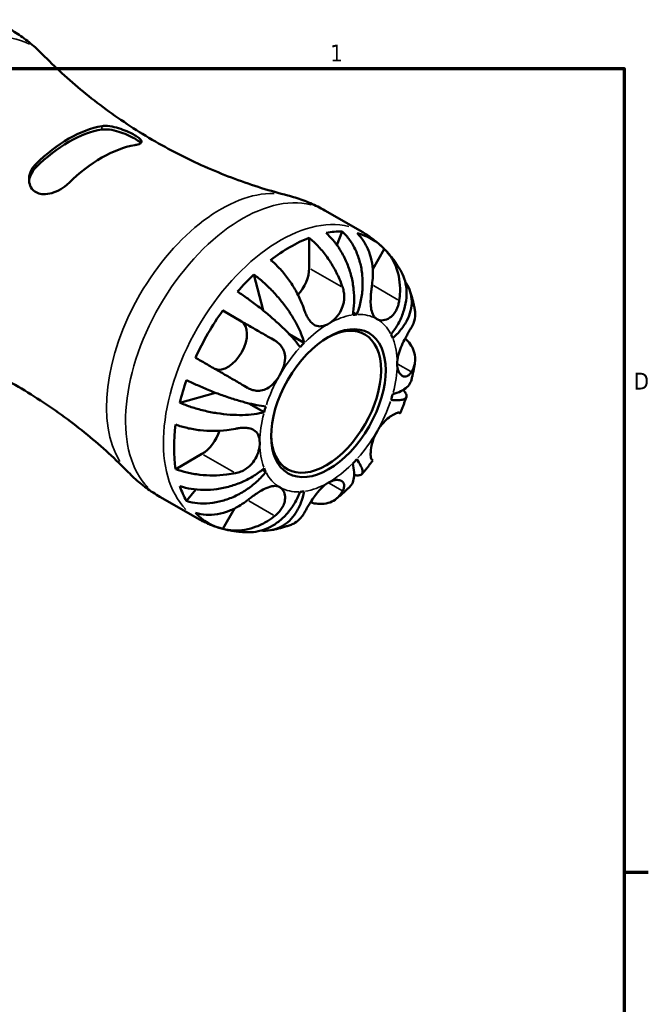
# Model space of a CAD drawing. Header units: inches. Extents: x 0.1 to 37.5, y -5 to 21.4.
# Tile 10 of 10: x 30.1 to 33.6, y 15.8 to 21.3. Entities that reach past the tile are written whole.
import ezdxf

# ---------------------------------------------------------------- set-up
doc = ezdxf.new("R2010")
doc.units = ezdxf.units.IN
doc.header["$MEASUREMENT"] = 0
for name, color, linetype, lineweight in [('Border (ANSI)', 7, 'Continuous', 70), ('Visible (ANSI)', 7, 'Continuous', 50), ('Visible Narrow (ANSI)', 7, 'Continuous', 35)]:
    doc.layers.add(name, color=color, linetype=linetype, lineweight=lineweight)
doc.styles.add('Note Text (ANSI)', font='tahoma.ttf')

# ---------------------------------------------------------------- blocks, each defined once
blk = doc.blocks.new('Borders Default Border')
at = {"layer": 'Border (ANSI)'}
blk.add_line((33.5, 16.5), (33.6345, 16.5), dxfattribs=at)
at = {"layer": 'Border (ANSI)', "flags": 128}
blk.add_lwpolyline([(0.5, 1), (0.5, 21), (33.5, 21), (33.5, 1), (0.5, 1)], dxfattribs=at)
at = {"layer": 'Border (ANSI)', "color": 5, "true_color": 0x0000ff, "char_height": 0.0945, "attachment_point": 7, "style": 'Note Text (ANSI)'}
for s, insert in [('1', (31.8537, 21.04)), ('D', (33.5526, 19.2028))]:
    blk.add_mtext(s, dxfattribs=dict(at, insert=insert))

msp = doc.modelspace()

# ---------------------------------------------------------------- linework, layer by layer
at = {"layer": 'Visible (ANSI)'}
for p, q in [((31.8239, 20.2054), (32.0359, 20.0834)), ((31.8911, 20.0122), (31.9211, 20.0885)), ((31.736, 19.8821), (31.736, 20.0523)), ((32.0915, 19.877), (32.1567, 19.9898)), ((31.4775, 19.647), (31.4261, 19.847)), ((31.3563, 19.5848), (31.2522, 19.6453)), ((32.0023, 19.6229), (31.982, 19.6345)), ((31.7081, 19.4644), (31.6243, 19.5126)), ((31.0118, 19.1294), (31.2118, 19.1848)), ((31.4841, 19.0763), (31.3987, 19.1254)), ((30.9886, 18.7578), (31.1358, 18.8426)), ((31.4935, 18.7416), (31.4732, 18.7533)), ((31.0495, 18.5788), (31.1008, 18.6433)), ((30.9007, 18.6022), (31.1127, 18.4802)), ((31.2522, 18.4231), (31.3179, 18.537))]:
    msp.add_line(p, q, dxfattribs=at)
for centre, major_axis, start_param, end_param in [((30.3904, 19.9636), (0.3932, 0.6829), 0.445837, 1.121092), ((30.3904, 19.9636), (0.3823, 0.6638), 0.435762, 1.131166), ((30.5749, 19.8573), (-0.3932, -0.6829), 3.587429, 4.262685), ((31.6282, 19.2507), (0.4578, 0.7949), 0.31486, 0.466671), ((31.6282, 19.2507), (0.4578, 0.7949), 6.114249, 6.448254), ((31.6282, 19.2507), (0.4578, 0.7949), 0.616462, 0.950467), ((31.6282, 19.82), (0.0761, 0.1321), 4.357042, 5.495853), ((31.6282, 19.2507), (0.4578, 0.7949), 1.100258, 1.252069), ((31.6282, 19.2507), (0.4578, 0.7949), 1.40186, 1.735865), ((31.2801, 19.4528), (-0.0761, -0.1321), 0.063826, 3.139659), ((31.8308, 19.1341), (0.2171, 0.377), 2.375222, 7.049556), ((31.8438, 19.1266), (0.2714, 0.4712), 0.35876, 0.422771), ((31.8438, 19.1266), (-0.2714, -0.4712), 4.285751, 4.349762), ((31.8438, 19.1266), (0.2714, 0.4712), 5.856547, 5.920558), ((31.6282, 19.2507), (0.4578, 0.7949), 1.885656, 2.037467), ((31.8438, 19.1266), (0.2714, 0.4712), 5.071149, 5.13516), ((31.8438, 19.1266), (-0.2714, -0.4712), 5.071149, 5.13516), ((31.6282, 19.2507), (0.4578, 0.7949), 2.187258, 2.521264), ((31.1358, 18.9672), (0.0761, 0.1321), 3.925057, 5.071107), ((31.8438, 19.1266), (0.2714, 0.4712), 4.285751, 4.349762), ((31.8438, 19.1266), (-0.2714, -0.4712), 5.856547, 5.920558), ((31.6282, 19.2507), (-0.4578, -0.7949), 5.812647, 5.964458), ((31.8438, 19.1266), (-0.2714, -0.4712), 0.35876, 0.422771), ((31.6282, 19.2507), (-0.4578, -0.7949), 6.114249, 6.448254)]:
    msp.add_ellipse(centre, major_axis=major_axis, ratio=0.578093, start_param=start_param, end_param=end_param, dxfattribs=at)
msp.add_ellipse((31.8438, 19.1266), major_axis=(0.2263, 0.393), ratio=0.578093, dxfattribs=at)
for points, knots in [([(30.2419, 21.0812), (30.2317, 21.0916), (30.2212, 21.1018), (30.1994, 21.1218), (30.1881, 21.1316), (30.165, 21.1506), (30.1531, 21.1599), (30.1287, 21.1778), (30.1162, 21.1864), (30.0908, 21.203), (30.0778, 21.211), (30.0646, 21.2186)], [5.3390083, 5.3390083, 5.3390083, 5.3390083, 5.3711508, 5.3711508, 5.4032933, 5.4032933, 5.4354358, 5.4354358, 5.4675783, 5.4675783, 5.4997209, 5.4997209, 5.4997209, 5.4997209]), ([(30.2419, 21.0812), (30.3119, 21.0097), (30.3886, 20.939), (30.5534, 20.8035), (30.6415, 20.7386), (30.8261, 20.6182), (30.9225, 20.5627), (31.1192, 20.4635), (31.2196, 20.4198), (31.4195, 20.3453), (31.5191, 20.3145), (31.6161, 20.2898)], [5.3390083, 5.3390083, 5.3390083, 5.3390083, 5.4032933, 5.4032933, 5.4675783, 5.4675783, 5.5318634, 5.5318634, 5.5961484, 5.5961484, 5.6604334, 5.6604334, 5.6604334, 5.6604334]), ([(30.5749, 20.6777), (30.5782, 20.6783), (30.5817, 20.6787), (30.5994, 20.6799), (30.6156, 20.6787), (30.6486, 20.6725), (30.6653, 20.6679), (30.6972, 20.6569), (30.7123, 20.6508), (30.738, 20.6389), (30.7486, 20.6335), (30.7674, 20.6228), (30.7753, 20.6177), (30.789, 20.6072), (30.7938, 20.6021), (30.799, 20.5921), (30.798, 20.5874), (30.7889, 20.5794), (30.7808, 20.576), (30.7664, 20.5727), (30.7631, 20.572), (30.7595, 20.5714)], [-1.191866, -1.191866, -1.191866, -1.191866, -1.15399, -1.15399, -1.007048, -1.007048, -0.872126, -0.872126, -0.748544, -0.748544, -0.648068, -0.648068, -0.548736, -0.548736, -0.428689, -0.428689, -0.282188, -0.282188, -0.134661, -0.134661, -0.094016, -0.094016, -0.094016, -0.094016]), ([(30.5749, 20.6587), (30.5869, 20.6605), (30.602, 20.6605), (30.6349, 20.6562), (30.6528, 20.652), (30.6852, 20.6421), (30.7019, 20.6358), (30.7333, 20.6222), (30.7479, 20.6148), (30.7595, 20.6081), (30.7711, 20.6015), (30.7811, 20.5947), (30.7898, 20.5867), (30.7915, 20.5848), (30.793, 20.583)], [-0.5252779, -0.5252779, -0.5252779, -0.5252779, -0.3880015, -0.3880015, -0.250725, -0.250725, -0.1253625, -0.1253625, 0, 0, 0, 0.1253625, 0.1253625, 0.1663271, 0.1663271, 0.1663271, 0.1663271]), ([(30.3904, 20.3588), (30.3871, 20.3556), (30.3836, 20.3524), (30.3659, 20.3373), (30.3497, 20.3265), (30.3167, 20.3099), (30.3, 20.3038), (30.2681, 20.297), (30.253, 20.2959), (30.2273, 20.2992), (30.2167, 20.3024), (30.1979, 20.3127), (30.19, 20.3195), (30.1763, 20.3376), (30.1715, 20.3492), (30.1663, 20.3769), (30.1673, 20.3932), (30.1764, 20.425), (30.1845, 20.4405), (30.1989, 20.458), (30.2022, 20.4616), (30.2058, 20.4651)], [-1.191866, -1.191866, -1.191866, -1.191866, -1.15399, -1.15399, -1.007048, -1.007048, -0.872126, -0.872126, -0.748544, -0.748544, -0.648068, -0.648068, -0.548736, -0.548736, -0.428689, -0.428689, -0.282188, -0.282188, -0.134661, -0.134661, -0.094016, -0.094016, -0.094016, -0.094016]), ([(30.1681, 20.3696), (30.1692, 20.3809), (30.1721, 20.3928), (30.1837, 20.4196), (30.1938, 20.4342), (30.2058, 20.4461)], [1.3215582, 1.3215582, 1.3215582, 1.3215582, 1.4227763, 1.4227763, 1.5600528, 1.5600528, 1.5600528, 1.5600528]), ([(31.8239, 20.2054), (31.8107, 20.213), (31.7973, 20.2203), (31.7702, 20.2339), (31.7564, 20.2404), (31.7287, 20.2525), (31.7148, 20.2581), (31.6867, 20.2686), (31.6726, 20.2734), (31.6443, 20.2822), (31.6302, 20.2862), (31.6161, 20.2898)], [5.4997209, 5.4997209, 5.4997209, 5.4997209, 5.5318634, 5.5318634, 5.5640059, 5.5640059, 5.5961484, 5.5961484, 5.6282909, 5.6282909, 5.6604334, 5.6604334, 5.6604334, 5.6604334]), ([(31.9795, 19.6207), (31.9837, 19.6418), (31.9867, 19.6659), (31.9885, 19.7152), (31.9875, 19.7405), (31.9824, 19.7868), (31.978, 19.8122), (31.9654, 19.862), (31.9572, 19.8865), (31.9396, 19.9298), (31.9285, 19.9526), (31.9034, 19.9955), (31.8894, 20.0155), (31.8622, 20.0488), (31.8467, 20.0653), (31.8303, 20.0797)], [4.327272, 4.327272, 4.327272, 4.327272, 4.507604, 4.507604, 4.687936, 4.687936, 4.867553, 4.867553, 5.04717, 5.04717, 5.226428, 5.226428, 5.405687, 5.405687, 5.580147, 5.580147, 5.580147, 5.580147]), ([(31.9211, 20.0885), (31.9366, 20.074), (31.9508, 20.0574), (31.9748, 20.0238), (31.9866, 20.0035), (32.0065, 19.9602), (32.0146, 19.9371), (32.0262, 19.8932), (32.0307, 19.8683), (32.0356, 19.8177), (32.0358, 19.792), (32.0329, 19.7449), (32.0295, 19.7192), (32.0184, 19.6689), (32.0108, 19.6445), (32.0023, 19.6229)], [0.183692, 0.183692, 0.183692, 0.183692, 0.358153, 0.358153, 0.537411, 0.537411, 0.71667, 0.71667, 0.896287, 0.896287, 1.075904, 1.075904, 1.256236, 1.256236, 1.436568, 1.436568, 1.436568, 1.436568]), ([(32.0878, 19.7899), (32.0902, 19.806), (32.0917, 19.8228), (32.0929, 19.864), (32.0913, 19.8883), (32.0845, 19.931), (32.0788, 19.9534), (32.0631, 19.9956), (32.053, 20.0153), (32.0317, 20.0481), (32.0188, 20.0642), (32.0042, 20.0783)], [4.9848873, 4.9848873, 4.9848873, 4.9848873, 5.1072541, 5.1072541, 5.2890862, 5.2890862, 5.4684225, 5.4684225, 5.6477588, 5.6477588, 5.8202224, 5.8202224, 5.8202224, 5.8202224]), ([(32.0359, 20.0834), (32.0441, 20.0787), (32.0521, 20.0738), (32.0679, 20.0636), (32.0757, 20.0583), (32.091, 20.0473), (32.0984, 20.0417), (32.1131, 20.03), (32.1202, 20.024), (32.1342, 20.0117), (32.141, 20.0055), (32.1476, 19.999)], [0.7834645, 0.7834645, 0.7834645, 0.7834645, 0.8124895, 0.8124895, 0.8415146, 0.8415146, 0.8705396, 0.8705396, 0.8995647, 0.8995647, 0.9285897, 0.9285897, 0.9285897, 0.9285897]), ([(31.736, 20.0523), (31.7531, 20.0384), (31.7698, 20.0227), (31.7999, 19.9908), (31.816, 19.9717), (31.8461, 19.9309), (31.8601, 19.9092), (31.8837, 19.8681), (31.8955, 19.8449), (31.9124, 19.8054), (31.9185, 19.7894), (31.9237, 19.774)], [0.183706, 0.183706, 0.183706, 0.183706, 0.3561695, 0.3561695, 0.5355059, 0.5355059, 0.7148422, 0.7148422, 0.8966743, 0.8966743, 1.0190411, 1.0190411, 1.0190411, 1.0190411]), ([(32.1567, 19.9898), (32.1713, 19.9757), (32.1842, 19.9596), (32.2055, 19.9268), (32.2156, 19.9071), (32.2313, 19.8649), (32.237, 19.8425), (32.2437, 19.7998), (32.2454, 19.7755), (32.2442, 19.7343), (32.2427, 19.7175), (32.2403, 19.7014)], [0.183706, 0.183706, 0.183706, 0.183706, 0.3561695, 0.3561695, 0.5355059, 0.5355059, 0.7148422, 0.7148422, 0.8966743, 0.8966743, 1.0190411, 1.0190411, 1.0190411, 1.0190411]), ([(32.1639, 19.9826), (32.1704, 19.9757), (32.1768, 19.9687), (32.1891, 19.9544), (32.1951, 19.9471), (32.2066, 19.9324), (32.2122, 19.9249), (32.2229, 19.9098), (32.228, 19.9022), (32.2379, 19.8869), (32.2426, 19.8791), (32.2471, 19.8713)], [0.9528906, 0.9528906, 0.9528906, 0.9528906, 0.9831111, 0.9831111, 1.0133317, 1.0133317, 1.0435522, 1.0435522, 1.0737727, 1.0737727, 1.1039932, 1.1039932, 1.1039932, 1.1039932]), ([(31.7081, 19.6498), (31.7029, 19.6652), (31.6968, 19.6812), (31.6798, 19.7207), (31.6681, 19.744), (31.6445, 19.7851), (31.6305, 19.8067), (31.6004, 19.8475), (31.5843, 19.8666), (31.5541, 19.8985), (31.5375, 19.9142), (31.5204, 19.9282)], [4.9848873, 4.9848873, 4.9848873, 4.9848873, 5.1072541, 5.1072541, 5.2890862, 5.2890862, 5.4684225, 5.4684225, 5.6477588, 5.6477588, 5.8202224, 5.8202224, 5.8202224, 5.8202224]), ([(32.1942, 19.5115), (32.2086, 19.5296), (32.2227, 19.5504), (32.2465, 19.5932), (32.2561, 19.6153), (32.2699, 19.6561), (32.2754, 19.6785), (32.2813, 19.7229), (32.2817, 19.7449), (32.2785, 19.7839), (32.2746, 19.8047), (32.2627, 19.8411), (32.2554, 19.8572), (32.2471, 19.8713)], [4.327274, 4.327274, 4.327274, 4.327274, 4.507606, 4.507606, 4.687938, 4.687938, 4.867555, 4.867555, 5.047172, 5.047172, 5.22643, 5.22643, 5.380658, 5.380658, 5.380658, 5.380658]), ([(31.4261, 19.847), (31.4443, 19.8336), (31.4625, 19.8187), (31.496, 19.789), (31.5143, 19.7714), (31.5495, 19.7344), (31.5664, 19.7149), (31.5958, 19.6784), (31.6111, 19.6579), (31.6388, 19.6168), (31.6513, 19.5961), (31.6718, 19.5587), (31.6817, 19.5385), (31.6977, 19.4995), (31.7039, 19.4807), (31.7081, 19.4644)], [0.183692, 0.183692, 0.183692, 0.183692, 0.358153, 0.358153, 0.537411, 0.537411, 0.71667, 0.71667, 0.896287, 0.896287, 1.075904, 1.075904, 1.256236, 1.256236, 1.436568, 1.436568, 1.436568, 1.436568]), ([(32.2731, 19.807), (32.2752, 19.8041), (32.2772, 19.8011), (32.2883, 19.784), (32.2962, 19.7675), (32.3069, 19.7331), (32.3095, 19.7151), (32.3103, 19.6816), (32.3084, 19.663), (32.2993, 19.6257), (32.2921, 19.6071), (32.2749, 19.5736), (32.2634, 19.5557), (32.2359, 19.5213), (32.2198, 19.5048), (32.2036, 19.4907)], [0.321582, 0.321582, 0.321582, 0.321582, 0.358153, 0.358153, 0.537411, 0.537411, 0.71667, 0.71667, 0.896287, 0.896287, 1.075904, 1.075904, 1.256236, 1.256236, 1.436568, 1.436568, 1.436568, 1.436568]), ([(31.6854, 19.4404), (31.6769, 19.4522), (31.666, 19.466), (31.6407, 19.4953), (31.6264, 19.5108), (31.5979, 19.5398), (31.5812, 19.5561), (31.5457, 19.589), (31.5269, 19.6056), (31.4914, 19.6358), (31.4715, 19.6521), (31.4311, 19.6836), (31.4106, 19.6989), (31.3739, 19.7252), (31.3543, 19.7387), (31.3352, 19.7511)], [4.327272, 4.327272, 4.327272, 4.327272, 4.507604, 4.507604, 4.687936, 4.687936, 4.867553, 4.867553, 5.04717, 5.04717, 5.226428, 5.226428, 5.405687, 5.405687, 5.580147, 5.580147, 5.580147, 5.580147]), ([(31.9237, 19.774), (31.9244, 19.772), (31.925, 19.7699), (31.9283, 19.7589), (31.9302, 19.7496), (31.9322, 19.7323), (31.9325, 19.7244), (31.932, 19.7075), (31.931, 19.6985), (31.9263, 19.6753), (31.9215, 19.6616), (31.9071, 19.6322), (31.8967, 19.6174), (31.8722, 19.5907), (31.8581, 19.5793), (31.8438, 19.5711)], [-0.6289625, -0.6289625, -0.6289625, -0.6289625, -0.6119383, -0.6119383, -0.5368002, -0.5368002, -0.4752382, -0.4752382, -0.4051892, -0.4051892, -0.2934968, -0.2934968, -0.1534321, -0.1534321, 0, 0, 0, 0]), ([(32.1157, 19.5975), (32.1108, 19.6004), (32.1063, 19.6041), (32.0981, 19.6135), (32.0946, 19.6192), (32.0871, 19.6358), (32.0841, 19.6476), (32.0807, 19.6731), (32.08, 19.6864), (32.0802, 19.7103), (32.0806, 19.7205), (32.082, 19.7411), (32.0829, 19.7515), (32.0852, 19.7712), (32.0864, 19.7807), (32.0878, 19.7899)], [0, 0, 0, 0, 0.075856, 0.075856, 0.1572067, 0.1572067, 0.2807434, 0.2807434, 0.3931722, 0.3931722, 0.4727271, 0.4727271, 0.5516675, 0.5516675, 0.6253219, 0.6253219, 0.6253219, 0.6253219]), ([(32.2997, 19.7561), (32.3022, 19.7487), (32.3046, 19.7414), (32.3091, 19.7267), (32.3112, 19.7193), (32.3152, 19.7047), (32.3171, 19.6973), (32.3206, 19.6827), (32.3222, 19.6753), (32.3252, 19.6607), (32.3266, 19.6534), (32.3279, 19.6461)], [1.2501904, 1.2501904, 1.2501904, 1.2501904, 1.2778507, 1.2778507, 1.305511, 1.305511, 1.3331713, 1.3331713, 1.3608316, 1.3608316, 1.3884919, 1.3884919, 1.3884919, 1.3884919]), ([(32.2403, 19.7014), (32.2391, 19.6937), (32.2375, 19.6861), (32.2329, 19.6691), (32.2294, 19.6599), (32.2213, 19.6431), (32.2167, 19.6354), (32.2044, 19.6193), (32.1964, 19.6115), (32.1758, 19.597), (32.163, 19.5922), (32.1378, 19.5893), (32.1258, 19.5917), (32.1157, 19.5975)], [-0.6249253, -0.6249253, -0.6249253, -0.6249253, -0.5633759, -0.5633759, -0.4829032, -0.4829032, -0.4050798, -0.4050798, -0.3001768, -0.3001768, -0.1533256, -0.1533256, 0, 0, 0, 0]), ([(31.2522, 19.6453), (31.2718, 19.634), (31.2922, 19.6222), (31.3312, 19.5997), (31.3534, 19.5869), (31.3978, 19.5612), (31.4201, 19.5484), (31.4605, 19.525), (31.4823, 19.5124), (31.5175, 19.4921), (31.5312, 19.4841), (31.544, 19.4767)], [0.183706, 0.183706, 0.183706, 0.183706, 0.3561695, 0.3561695, 0.5355059, 0.5355059, 0.7148422, 0.7148422, 0.8966743, 0.8966743, 1.0190411, 1.0190411, 1.0190411, 1.0190411]), ([(31.8438, 19.5711), (31.8363, 19.5668), (31.8288, 19.5634), (31.8134, 19.5584), (31.8056, 19.5569), (31.7851, 19.5565), (31.773, 19.5599), (31.7542, 19.5721), (31.7472, 19.5786), (31.7364, 19.5919), (31.7324, 19.5977), (31.725, 19.61), (31.7217, 19.6164), (31.7147, 19.6315), (31.7112, 19.6405), (31.7081, 19.6498)], [0, 0, 0, 0, 0.0809524, 0.0809524, 0.169088, 0.169088, 0.3183663, 0.3183663, 0.4183604, 0.4183604, 0.483627, 0.483627, 0.5447701, 0.5447701, 0.6215242, 0.6215242, 0.6215242, 0.6215242]), ([(32.3082, 19.5508), (32.3138, 19.56), (32.3185, 19.5697), (32.3272, 19.5943), (32.3297, 19.6093), (32.3299, 19.6304), (32.3292, 19.6382), (32.3279, 19.6461)], [4.9848873, 4.9848873, 4.9848873, 4.9848873, 5.1072541, 5.1072541, 5.2890862, 5.2890862, 5.3868382, 5.3868382, 5.3868382, 5.3868382]), ([(30.7234, 18.7397), (30.6534, 18.8112), (30.5767, 18.8818), (30.4119, 19.0174), (30.3238, 19.0822), (30.1392, 19.2026), (30.0429, 19.2581), (29.8461, 19.3573), (29.7457, 19.401), (29.5458, 19.4755), (29.4462, 19.5063), (29.3492, 19.531)], [2.1974156, 2.1974156, 2.1974156, 2.1974156, 2.2617006, 2.2617006, 2.3259857, 2.3259857, 2.3902707, 2.3902707, 2.4545558, 2.4545558, 2.5188408, 2.5188408, 2.5188408, 2.5188408]), ([(32.2284, 19.348), (32.2284, 19.3622), (32.2305, 19.3775), (32.2382, 19.4084), (32.2435, 19.4237), (32.2558, 19.4536), (32.2626, 19.4679), (32.2743, 19.4909), (32.2791, 19.4999), (32.2882, 19.5164), (32.2925, 19.5241), (32.3008, 19.5383), (32.3047, 19.5449), (32.3082, 19.5508)], [-2.6740408, -2.6740408, -2.6740408, -2.6740408, -2.541544, -2.541544, -2.4155278, -2.4155278, -2.2944617, -2.2944617, -2.2112589, -2.2112589, -2.130884, -2.130884, -2.0478189, -2.0478189, -2.0478189, -2.0478189]), ([(31.544, 19.4767), (31.5501, 19.4732), (31.5559, 19.4692), (31.5683, 19.4592), (31.5745, 19.4529), (31.5851, 19.4391), (31.5894, 19.4318), (31.5972, 19.4135), (31.6, 19.4022), (31.6023, 19.3737), (31.6001, 19.3563), (31.59, 19.3201), (31.582, 19.3018), (31.5719, 19.2844)], [-0.6249253, -0.6249253, -0.6249253, -0.6249253, -0.5633759, -0.5633759, -0.4829032, -0.4829032, -0.4050798, -0.4050798, -0.3001768, -0.3001768, -0.1533256, -0.1533256, 0, 0, 0, 0]), ([(32.2735, 19.4893), (32.2846, 19.4789), (32.294, 19.4681), (32.3103, 19.4453), (32.3179, 19.4311), (32.3277, 19.4021), (32.3299, 19.3873), (32.3297, 19.36), (32.3272, 19.345), (32.3185, 19.3204), (32.3138, 19.3107), (32.3082, 19.3015)], [0.2084505, 0.2084505, 0.2084505, 0.2084505, 0.3561695, 0.3561695, 0.5355059, 0.5355059, 0.7148422, 0.7148422, 0.8966743, 0.8966743, 1.0190411, 1.0190411, 1.0190411, 1.0190411]), ([(31.3915, 19.2126), (31.3787, 19.22), (31.365, 19.228), (31.3299, 19.2483), (31.308, 19.2609), (31.2676, 19.2843), (31.2453, 19.2971), (31.2009, 19.3228), (31.1787, 19.3356), (31.1397, 19.3581), (31.1193, 19.3699), (31.0997, 19.3812)], [4.9848873, 4.9848873, 4.9848873, 4.9848873, 5.1072541, 5.1072541, 5.2890862, 5.2890862, 5.4684225, 5.4684225, 5.6477588, 5.6477588, 5.8202224, 5.8202224, 5.8202224, 5.8202224]), ([(32.3283, 19.3551), (32.3273, 19.3483), (32.3262, 19.3416), (32.3238, 19.3282), (32.3226, 19.3215), (32.32, 19.3082), (32.3186, 19.3015), (32.3158, 19.2882), (32.3143, 19.2816), (32.3112, 19.2683), (32.3096, 19.2617), (32.308, 19.2551)], [1.7647609, 1.7647609, 1.7647609, 1.7647609, 1.7915758, 1.7915758, 1.8183906, 1.8183906, 1.8452055, 1.8452055, 1.8720203, 1.8720203, 1.8988352, 1.8988352, 1.8988352, 1.8988352]), ([(32.3082, 19.3015), (32.3058, 19.2975), (32.3032, 19.2938), (32.2963, 19.2859), (32.2919, 19.2821), (32.283, 19.2771), (32.2785, 19.2757), (32.2679, 19.2751), (32.2619, 19.2767), (32.2484, 19.2851), (32.2414, 19.2936), (32.2312, 19.3169), (32.2284, 19.3315), (32.2284, 19.348)], [-0.624435, -0.624435, -0.624435, -0.624435, -0.5678583, -0.5678583, -0.4840927, -0.4840927, -0.4047363, -0.4047363, -0.3003651, -0.3003651, -0.1533155, -0.1533155, 0, 0, 0, 0]), ([(31.0495, 19.2562), (31.0698, 19.2459), (31.0913, 19.2357), (31.1325, 19.2171), (31.1559, 19.207), (31.2034, 19.1878), (31.2275, 19.1787), (31.2714, 19.163), (31.2952, 19.155), (31.3414, 19.1407), (31.3638, 19.1343), (31.4032, 19.1242), (31.4237, 19.1194), (31.4617, 19.1121), (31.4791, 19.1095), (31.4935, 19.108)], [0.183692, 0.183692, 0.183692, 0.183692, 0.358153, 0.358153, 0.537411, 0.537411, 0.71667, 0.71667, 0.896287, 0.896287, 1.075904, 1.075904, 1.256236, 1.256236, 1.436568, 1.436568, 1.436568, 1.436568]), ([(31.5719, 19.2844), (31.567, 19.2757), (31.5615, 19.2674), (31.5493, 19.2511), (31.5426, 19.2432), (31.5246, 19.2251), (31.5129, 19.216), (31.4891, 19.2031), (31.4773, 19.199), (31.4566, 19.1958), (31.448, 19.1956), (31.4308, 19.1974), (31.4224, 19.1993), (31.4064, 19.2049), (31.3988, 19.2084), (31.3915, 19.2126)], [0, 0, 0, 0, 0.075856, 0.075856, 0.1572067, 0.1572067, 0.2807434, 0.2807434, 0.3931722, 0.3931722, 0.4727271, 0.4727271, 0.5516675, 0.5516675, 0.6253219, 0.6253219, 0.6253219, 0.6253219]), ([(32.2036, 19.1768), (32.2198, 19.1813), (32.2358, 19.1872), (32.2634, 19.2008), (32.2749, 19.2087), (32.292, 19.2243), (32.2992, 19.2335), (32.3056, 19.2472), (32.307, 19.2511), (32.3079, 19.2551)], [4.327274, 4.327274, 4.327274, 4.327274, 4.5074511, 4.5074511, 4.6876282, 4.6876282, 4.8670909, 4.8670909, 4.9374724, 4.9374724, 4.9374724, 4.9374724]), ([(32.262, 19.2008), (32.2643, 19.1984), (32.2663, 19.196), (32.2746, 19.186), (32.2785, 19.179), (32.2817, 19.1676), (32.2813, 19.1621), (32.2754, 19.1532), (32.2699, 19.1498), (32.2561, 19.1453), (32.2464, 19.1437), (32.2227, 19.1429), (32.2086, 19.1436), (32.1942, 19.1451)], [0.4851591, 0.4851591, 0.4851591, 0.4851591, 0.5378747, 0.5378747, 0.717288, 0.717288, 0.8967507, 0.8967507, 1.0762134, 1.0762134, 1.2563905, 1.2563905, 1.4365676, 1.4365676, 1.4365676, 1.4365676]), ([(32.2802, 19.1614), (32.2781, 19.1552), (32.2759, 19.149), (32.2715, 19.1367), (32.2692, 19.1306), (32.2646, 19.1184), (32.2623, 19.1123), (32.2575, 19.1001), (32.255, 19.094), (32.25, 19.0819), (32.2475, 19.0759), (32.2449, 19.0699)], [2.0274013, 2.0274013, 2.0274013, 2.0274013, 2.0531367, 2.0531367, 2.0788722, 2.0788722, 2.1046076, 2.1046076, 2.130343, 2.130343, 2.1560784, 2.1560784, 2.1560784, 2.1560784]), ([(31.4841, 19.0763), (31.4678, 19.0718), (31.4485, 19.0678), (31.4068, 19.0623), (31.3843, 19.0608), (31.3417, 19.0599), (31.3175, 19.0604), (31.2681, 19.0639), (31.2428, 19.0669), (31.1965, 19.0741), (31.1711, 19.079), (31.1215, 19.091), (31.0971, 19.098), (31.0546, 19.1121), (31.0326, 19.1204), (31.0118, 19.1294)], [4.327272, 4.327272, 4.327272, 4.327272, 4.507604, 4.507604, 4.687936, 4.687936, 4.867553, 4.867553, 5.04717, 5.04717, 5.226428, 5.226428, 5.405687, 5.405687, 5.580147, 5.580147, 5.580147, 5.580147]), ([(32.1157, 18.9688), (32.1207, 18.9774), (32.1262, 18.9857), (32.1383, 19.0021), (32.1449, 19.01), (32.1622, 19.0286), (32.1729, 19.0382), (32.1925, 19.0535), (32.2013, 19.0593), (32.2146, 19.0668), (32.2195, 19.0691), (32.228, 19.0724), (32.2315, 19.0733), (32.2369, 19.0738), (32.2389, 19.0735), (32.2403, 19.0727)], [0, 0, 0, 0, 0.075856, 0.075856, 0.1572067, 0.1572067, 0.2807434, 0.2807434, 0.3931722, 0.3931722, 0.4727271, 0.4727271, 0.5516675, 0.5516675, 0.6253219, 0.6253219, 0.6253219, 0.6253219]), ([(32.2403, 19.0727), (32.2427, 19.0712), (32.2442, 19.0703), (32.2454, 19.0696), (32.2437, 19.0705), (32.2399, 19.0727), (32.2393, 19.073), (32.2388, 19.0733)], [4.9848873, 4.9848873, 4.9848873, 4.9848873, 5.1072541, 5.1072541, 5.2890862, 5.2890862, 5.3145929, 5.3145929, 5.3145929, 5.3145929]), ([(30.9886, 19.0071), (31.0095, 18.9992), (31.0317, 18.9926), (31.0749, 18.9824), (31.0997, 18.978), (31.1504, 18.9725), (31.1763, 18.9712), (31.2237, 18.9715), (31.2496, 18.973), (31.2916, 18.978), (31.308, 18.9807), (31.3236, 18.9838)], [0.1837477, 0.1837477, 0.1837477, 0.1837477, 0.3583184, 0.3583184, 0.5387523, 0.5387523, 0.7191863, 0.7191863, 0.8999547, 0.8999547, 1.0190557, 1.0190557, 1.0190557, 1.0190557]), ([(31.3236, 18.9838), (31.3306, 18.9852), (31.3376, 18.9863), (31.3546, 18.9884), (31.3644, 18.989), (31.3828, 18.9887), (31.3912, 18.9878), (31.4093, 18.9841), (31.4184, 18.9807), (31.4372, 18.9693), (31.4453, 18.9601), (31.4566, 18.9362), (31.4593, 18.9216), (31.4593, 18.9051)], [-0.624435, -0.624435, -0.624435, -0.624435, -0.5678583, -0.5678583, -0.4840927, -0.4840927, -0.4047363, -0.4047363, -0.3003651, -0.3003651, -0.1533155, -0.1533155, 0, 0, 0, 0]), ([(32.0878, 18.8086), (32.0866, 18.8092), (32.0856, 18.8105), (32.0834, 18.8147), (32.0823, 18.818), (32.0808, 18.8265), (32.0803, 18.8316), (32.0799, 18.8456), (32.0803, 18.8551), (32.0833, 18.8806), (32.0867, 18.8974), (32.0978, 18.9329), (32.1057, 18.9513), (32.1157, 18.9688)], [-0.6249253, -0.6249253, -0.6249253, -0.6249253, -0.5633759, -0.5633759, -0.4829032, -0.4829032, -0.4050798, -0.4050798, -0.3001768, -0.3001768, -0.1533256, -0.1533256, 0, 0, 0, 0]), ([(31.4593, 18.9051), (31.4593, 18.8909), (31.4572, 18.8756), (31.4489, 18.845), (31.4429, 18.8301), (31.4271, 18.8022), (31.4175, 18.7896), (31.3986, 18.7707), (31.3901, 18.7639), (31.3724, 18.7523), (31.3632, 18.7475), (31.3439, 18.7395), (31.3338, 18.7365), (31.3236, 18.7345)], [-2.6740408, -2.6740408, -2.6740408, -2.6740408, -2.541544, -2.541544, -2.4155278, -2.4155278, -2.2944617, -2.2944617, -2.2112589, -2.2112589, -2.130884, -2.130884, -2.0478189, -2.0478189, -2.0478189, -2.0478189]), ([(32.0023, 18.8127), (32.0108, 18.8009), (32.0184, 18.789), (32.0295, 18.7679), (32.0329, 18.7587), (32.0358, 18.7443), (32.0356, 18.7378), (32.0307, 18.7281), (32.0262, 18.725), (32.0146, 18.722), (32.0065, 18.7218), (31.9938, 18.7238), (31.9909, 18.7244), (31.9879, 18.7251)], [4.3272722, 4.3272722, 4.3272722, 4.3272722, 4.5076043, 4.5076043, 4.6879363, 4.6879363, 4.867553, 4.867553, 5.0471698, 5.0471698, 5.2264283, 5.2264283, 5.2761697, 5.2761697, 5.2761697, 5.2761697]), ([(32.0924, 18.8058), (32.0885, 18.8005), (32.0845, 18.7953), (32.0766, 18.785), (32.0725, 18.7798), (32.0644, 18.7696), (32.0603, 18.7645), (32.052, 18.7544), (32.0478, 18.7493), (32.0394, 18.7394), (32.0351, 18.7344), (32.0308, 18.7295)], [2.5562804, 2.5562804, 2.5562804, 2.5562804, 2.5820181, 2.5820181, 2.6077557, 2.6077557, 2.6334934, 2.6334934, 2.6592311, 2.6592311, 2.6849688, 2.6849688, 2.6849688, 2.6849688]), ([(32.0924, 18.8058), (32.0924, 18.8058), (32.0923, 18.8058), (32.0917, 18.8062), (32.0902, 18.8071), (32.0878, 18.8086)], [0.8669853, 0.8669853, 0.8669853, 0.8669853, 0.8966743, 0.8966743, 1.0190411, 1.0190411, 1.0190411, 1.0190411]), ([(31.3236, 18.7345), (31.3076, 18.7313), (31.2907, 18.7286), (31.2481, 18.7235), (31.222, 18.7221), (31.1746, 18.722), (31.1489, 18.7233), (31.0985, 18.7289), (31.0739, 18.7333), (31.0312, 18.7434), (31.0092, 18.75), (30.9886, 18.7578)], [4.9848873, 4.9848873, 4.9848873, 4.9848873, 5.1072541, 5.1072541, 5.2890862, 5.2890862, 5.4684225, 5.4684225, 5.6477588, 5.6477588, 5.8202224, 5.8202224, 5.8202224, 5.8202224]), ([(31.0118, 18.6622), (31.0326, 18.6552), (31.0547, 18.65), (31.0972, 18.6432), (31.1216, 18.6411), (31.1713, 18.6408), (31.1967, 18.6427), (31.243, 18.6491), (31.2683, 18.6543), (31.3177, 18.6683), (31.3418, 18.6771), (31.3844, 18.6959), (31.4068, 18.7076), (31.4485, 18.7338), (31.4679, 18.7483), (31.4841, 18.7625)], [0.183698, 0.183698, 0.183698, 0.183698, 0.358461, 0.358461, 0.537875, 0.537875, 0.717288, 0.717288, 0.896751, 0.896751, 1.076213, 1.076213, 1.256391, 1.256391, 1.436568, 1.436568, 1.436568, 1.436568]), ([(31.9635, 18.6585), (31.9665, 18.6614), (31.9692, 18.6647), (31.978, 18.6771), (31.9824, 18.688), (31.9875, 18.7108), (31.9885, 18.7247), (31.9867, 18.7555), (31.9837, 18.7724), (31.9795, 18.7887)], [0.8255169, 0.8255169, 0.8255169, 0.8255169, 0.8962868, 0.8962868, 1.0759035, 1.0759035, 1.2562355, 1.2562355, 1.4365676, 1.4365676, 1.4365676, 1.4365676]), ([(30.7234, 18.7397), (30.7336, 18.7293), (30.7442, 18.719), (30.766, 18.699), (30.7772, 18.6893), (30.8003, 18.6702), (30.8122, 18.661), (30.8366, 18.6431), (30.8491, 18.6344), (30.8745, 18.6178), (30.8875, 18.6098), (30.9007, 18.6022)], [2.1974156, 2.1974156, 2.1974156, 2.1974156, 2.2295581, 2.2295581, 2.2617006, 2.2617006, 2.2938432, 2.2938432, 2.3259857, 2.3259857, 2.3581282, 2.3581282, 2.3581282, 2.3581282]), ([(31.4935, 18.7416), (31.4791, 18.7235), (31.4617, 18.7046), (31.4237, 18.67), (31.4032, 18.6541), (31.3638, 18.628), (31.3414, 18.6154), (31.2952, 18.5943), (31.2714, 18.5858), (31.2275, 18.5738), (31.2034, 18.5692), (31.1559, 18.5647), (31.1325, 18.5649), (31.0913, 18.5687), (31.0698, 18.5727), (31.0495, 18.5788)], [4.327272, 4.327272, 4.327272, 4.327272, 4.507604, 4.507604, 4.687936, 4.687936, 4.867553, 4.867553, 5.04717, 5.04717, 5.226428, 5.226428, 5.405687, 5.405687, 5.580147, 5.580147, 5.580147, 5.580147]), ([(31.8438, 18.682), (31.8561, 18.6891), (31.8684, 18.6936), (31.8906, 18.6975), (31.9006, 18.6971), (31.9168, 18.6922), (31.923, 18.6879), (31.9298, 18.6783), (31.9315, 18.6738), (31.9327, 18.6639), (31.9323, 18.6587), (31.9295, 18.6475), (31.9271, 18.6416), (31.9237, 18.6355)], [-2.6740408, -2.6740408, -2.6740408, -2.6740408, -2.541544, -2.541544, -2.4155278, -2.4155278, -2.2944617, -2.2944617, -2.2112589, -2.2112589, -2.130884, -2.130884, -2.0478189, -2.0478189, -2.0478189, -2.0478189]), ([(31.3915, 18.5839), (31.3977, 18.5888), (31.404, 18.5936), (31.4188, 18.6048), (31.4274, 18.6109), (31.4446, 18.6226), (31.453, 18.6281), (31.4728, 18.6399), (31.4839, 18.6458), (31.5097, 18.6573), (31.5238, 18.6615), (31.55, 18.6638), (31.5619, 18.6615), (31.5719, 18.6556)], [-0.6249253, -0.6249253, -0.6249253, -0.6249253, -0.5633759, -0.5633759, -0.4829032, -0.4829032, -0.4050798, -0.4050798, -0.3001768, -0.3001768, -0.1533256, -0.1533256, 0, 0, 0, 0]), ([(31.5719, 18.6556), (31.5769, 18.6527), (31.5814, 18.649), (31.5895, 18.6397), (31.5929, 18.634), (31.5996, 18.6179), (31.6016, 18.6066), (31.6009, 18.5835), (31.5986, 18.572), (31.591, 18.5523), (31.5869, 18.5442), (31.5768, 18.5286), (31.5709, 18.5211), (31.5581, 18.5074), (31.5513, 18.5012), (31.544, 18.4954)], [0, 0, 0, 0, 0.075856, 0.075856, 0.1572067, 0.1572067, 0.2807434, 0.2807434, 0.3931722, 0.3931722, 0.4727271, 0.4727271, 0.5516675, 0.5516675, 0.6253219, 0.6253219, 0.6253219, 0.6253219]), ([(31.7081, 18.5113), (31.7104, 18.5155), (31.7129, 18.5199), (31.7196, 18.5317), (31.724, 18.5394), (31.7334, 18.5552), (31.7384, 18.5633), (31.7506, 18.5826), (31.7581, 18.5938), (31.7773, 18.6205), (31.7894, 18.6355), (31.8156, 18.6624), (31.8296, 18.6738), (31.8438, 18.682)], [-0.624435, -0.624435, -0.624435, -0.624435, -0.5678583, -0.5678583, -0.4840927, -0.4840927, -0.4047363, -0.4047363, -0.3003651, -0.3003651, -0.1533155, -0.1533155, 0, 0, 0, 0]), ([(31.9635, 18.6585), (31.9586, 18.6538), (31.9537, 18.6491), (31.9437, 18.6398), (31.9387, 18.6352), (31.9286, 18.6261), (31.9235, 18.6216), (31.9132, 18.6127), (31.9081, 18.6083), (31.8976, 18.5995), (31.8923, 18.5952), (31.887, 18.5909)], [2.8135806, 2.8135806, 2.8135806, 2.8135806, 2.840409, 2.840409, 2.8672374, 2.8672374, 2.8940658, 2.8940658, 2.9208942, 2.9208942, 2.9477226, 2.9477226, 2.9477226, 2.9477226]), ([(31.0997, 18.5116), (31.1193, 18.5061), (31.1397, 18.503), (31.1787, 18.501), (31.2009, 18.5022), (31.2453, 18.5097), (31.2676, 18.5161), (31.308, 18.5316), (31.3299, 18.5423), (31.365, 18.564), (31.3787, 18.5737), (31.3915, 18.5839)], [0.183706, 0.183706, 0.183706, 0.183706, 0.3561695, 0.3561695, 0.5355059, 0.5355059, 0.7148422, 0.7148422, 0.8966743, 0.8966743, 1.0190411, 1.0190411, 1.0190411, 1.0190411]), ([(31.3986, 18.4039), (31.4154, 18.4038), (31.4334, 18.4055), (31.4715, 18.4137), (31.4914, 18.4207), (31.5269, 18.4375), (31.5457, 18.4488), (31.5812, 18.4762), (31.5979, 18.4922), (31.6264, 18.5246), (31.6407, 18.544), (31.666, 18.5861), (31.6769, 18.6087), (31.6854, 18.6302)], [0.379021, 0.379021, 0.379021, 0.379021, 0.537411, 0.537411, 0.71667, 0.71667, 0.896287, 0.896287, 1.075904, 1.075904, 1.256236, 1.256236, 1.436568, 1.436568, 1.436568, 1.436568]), ([(31.7081, 18.6324), (31.7039, 18.6113), (31.6977, 18.5891), (31.6817, 18.548), (31.6718, 18.529), (31.6513, 18.4974), (31.6388, 18.4818), (31.6111, 18.4552), (31.5958, 18.4442), (31.5664, 18.4279), (31.5495, 18.4212), (31.5143, 18.4131), (31.496, 18.4117), (31.4753, 18.4127), (31.4714, 18.413), (31.4675, 18.4134)], [4.327272, 4.327272, 4.327272, 4.327272, 4.507604, 4.507604, 4.687936, 4.687936, 4.867553, 4.867553, 5.04717, 5.04717, 5.226428, 5.226428, 5.405687, 5.405687, 5.445627, 5.445627, 5.445627, 5.445627]), ([(31.9237, 18.6355), (31.9185, 18.6261), (31.9124, 18.6171), (31.8955, 18.5972), (31.8837, 18.5874), (31.8601, 18.5735), (31.8461, 18.568), (31.816, 18.5618), (31.7999, 18.5613), (31.7719, 18.5639), (31.7578, 18.5666), (31.7433, 18.571)], [4.9848873, 4.9848873, 4.9848873, 4.9848873, 5.1072541, 5.1072541, 5.2890862, 5.2890862, 5.4684225, 5.4684225, 5.6477588, 5.6477588, 5.7957001, 5.7957001, 5.7957001, 5.7957001]), ([(31.2417, 18.4259), (31.2328, 18.4284), (31.224, 18.4311), (31.2063, 18.4371), (31.1976, 18.4402), (31.1801, 18.447), (31.1715, 18.4507), (31.1544, 18.4584), (31.1459, 18.4624), (31.1291, 18.471), (31.1208, 18.4755), (31.1127, 18.4802)], [3.7799318, 3.7799318, 3.7799318, 3.7799318, 3.8089569, 3.8089569, 3.8379819, 3.8379819, 3.867007, 3.867007, 3.8960321, 3.8960321, 3.9250571, 3.9250571, 3.9250571, 3.9250571]), ([(31.544, 18.4954), (31.5312, 18.4852), (31.5175, 18.4755), (31.4823, 18.4538), (31.4605, 18.4431), (31.4201, 18.4276), (31.3978, 18.4212), (31.3534, 18.4137), (31.3312, 18.4126), (31.2922, 18.4145), (31.2718, 18.4176), (31.2522, 18.4231)], [4.9848873, 4.9848873, 4.9848873, 4.9848873, 5.1072541, 5.1072541, 5.2890862, 5.2890862, 5.4684225, 5.4684225, 5.6477588, 5.6477588, 5.8202224, 5.8202224, 5.8202224, 5.8202224]), ([(31.6346, 18.4461), (31.6424, 18.4489), (31.6496, 18.4524), (31.6681, 18.4633), (31.6798, 18.473), (31.6968, 18.4929), (31.7029, 18.5019), (31.7081, 18.5113)], [0.6146901, 0.6146901, 0.6146901, 0.6146901, 0.7148422, 0.7148422, 0.8966743, 0.8966743, 1.0190411, 1.0190411, 1.0190411, 1.0190411]), ([(31.3986, 18.4039), (31.3896, 18.404), (31.3805, 18.4042), (31.3622, 18.4052), (31.353, 18.4059), (31.3346, 18.4077), (31.3254, 18.4088), (31.3068, 18.4115), (31.2976, 18.413), (31.279, 18.4166), (31.2697, 18.4187), (31.2604, 18.421)], [3.6084456, 3.6084456, 3.6084456, 3.6084456, 3.6386729, 3.6386729, 3.6689003, 3.6689003, 3.6991277, 3.6991277, 3.729355, 3.729355, 3.7595824, 3.7595824, 3.7595824, 3.7595824]), ([(31.6347, 18.4461), (31.6277, 18.4436), (31.6206, 18.4411), (31.6064, 18.4364), (31.5992, 18.4342), (31.5847, 18.4299), (31.5774, 18.4279), (31.5627, 18.424), (31.5552, 18.4222), (31.5402, 18.4188), (31.5326, 18.4172), (31.525, 18.4157)], [3.3237592, 3.3237592, 3.3237592, 3.3237592, 3.3514361, 3.3514361, 3.3791131, 3.3791131, 3.40679, 3.40679, 3.4344669, 3.4344669, 3.4621439, 3.4621439, 3.4621439, 3.4621439])]:
    msp.add_open_spline(points, degree=3, knots=knots, dxfattribs=at)
at = {"layer": 'Visible Narrow (ANSI)'}
for p, q in [((30.5749, 20.6596), (30.5749, 20.6767)), ((30.2058, 20.447), (30.2058, 20.4642)), ((31.9143, 19.7794), (31.7454, 19.8767)), ((32.2327, 19.7058), (32.0953, 19.7849)), ((31.5346, 19.4821), (31.3657, 19.5794)), ((32.3043, 19.3038), (32.2324, 19.3452)), ((31.3142, 18.7399), (31.1452, 18.8372)), ((31.9197, 18.6378), (31.8474, 18.6794)), ((31.5364, 18.4998), (31.3987, 18.5791))]:
    msp.add_line(p, q, dxfattribs=at)
for centre, major_axis, start_param, end_param in [((29.7229, 20.3479), (-0.4522, -0.7852), 3.154031, 6.270747), ((31.2424, 19.4729), (0.4522, 0.7852), 0.301721, 2.839872), ((31.3623, 19.4038), (-0.4616, -0.8016), 3.298672, 6.126106), ((31.5743, 19.2818), (0.4616, 0.8016), 0.15708, 2.984513), ((31.8438, 19.1266), (-0.2714, -0.4712), 3.582398, 3.907022), ((31.8438, 19.1266), (0.2714, 0.4712), 0.016101, 0.340725), ((31.8438, 19.1266), (0.2714, 0.4712), 5.938593, 6.263217), ((31.8438, 19.1266), (-0.2714, -0.4712), 3.943092, 4.267716), ((31.8438, 19.1266), (0.2714, 0.4712), 5.513888, 5.838512), ((31.8438, 19.1266), (-0.2714, -0.4712), 4.367796, 4.692421), ((31.8438, 19.1266), (0.2714, 0.4712), 5.153194, 5.477819), ((31.8438, 19.1266), (-0.2714, -0.4712), 4.72849, 5.053114), ((31.8438, 19.1266), (0.2714, 0.4712), 4.72849, 5.053114), ((31.8438, 19.1266), (-0.2714, -0.4712), 5.153194, 5.477819), ((31.8438, 19.1266), (0.2714, 0.4712), 4.367796, 4.692421), ((31.8438, 19.1266), (-0.2714, -0.4712), 5.513888, 5.838512), ((31.8438, 19.1266), (0.2714, 0.4712), 3.943092, 4.267716), ((31.8438, 19.1266), (-0.2714, -0.4712), 5.938593, 6.263217), ((31.8438, 19.1266), (-0.2714, -0.4712), 0.016101, 0.340725), ((31.8438, 19.1266), (0.2714, 0.4712), 3.582398, 3.907022)]:
    msp.add_ellipse(centre, major_axis=major_axis, ratio=0.578093, start_param=start_param, end_param=end_param, dxfattribs=at)

# ---------------------------------------------------------------- block references
msp.add_blockref('Borders Default Border', (0, 0))

doc.saveas('drawing.dxf')
